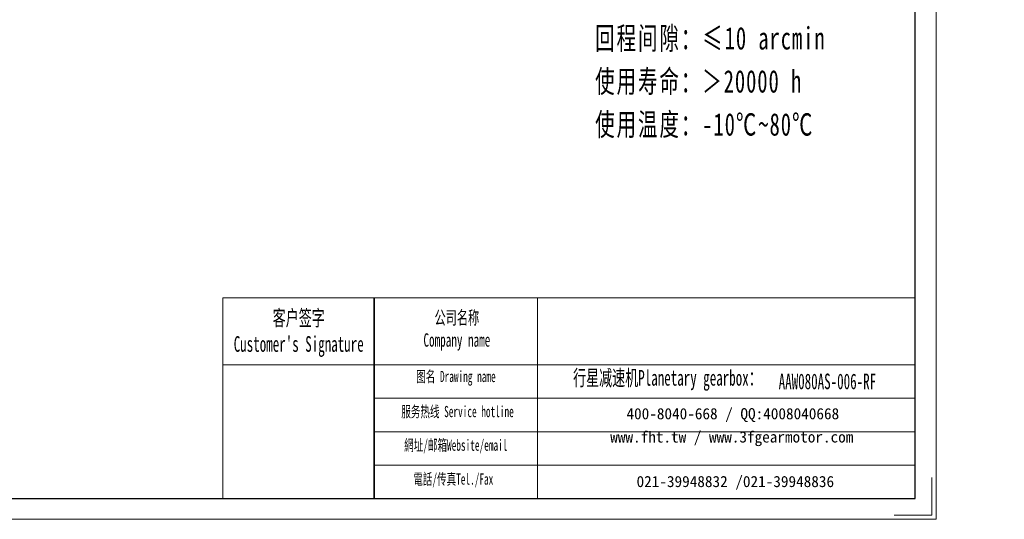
# Model space of a CAD drawing. Header units: millimetres. Extents: x -367 to 218, y -194 to 217.
# Tile 2 of 3: x -97 to 218, y -194 to -34. Entities that reach past the tile are written whole.
import ezdxf

# ---------------------------------------------------------------- set-up
doc = ezdxf.new("R2010")
doc.units = ezdxf.units.MM
doc.layers.get('0').update_dxf_attribs({"lineweight": 35})
for name, color, linetype, lineweight in [('7标注层', 4, 'Continuous', 18), ('SLD-0', 7, 'Continuous', 18), ('图框_外框线', 7, 'Continuous', 18), ('尺寸线层', 3, 'Continuous', 18)]:
    doc.layers.add(name, color=color, linetype=linetype, lineweight=lineweight)
doc.styles.add('SLDTEXTSTYLE4', font='txt', dxfattribs={"width": 0.611111})
doc.styles.add('标准', font='txt', dxfattribs={"width": 0.667})

msp = doc.modelspace()

# ---------------------------------------------------------------- linework, layer by layer
msp.add_line((16.1248, -122.866), (16.1248, -187.2258))
at = {"layer": '7标注层', "color": 0}
msp.add_line((-32.4246, -122.866), (-32.4246, -187.2147), dxfattribs=at)
at = {"layer": '图框_外框线'}
for p, q in [((-32.4246, -122.866), (16.1248, -122.866)), ((16.1248, -122.866), (16.1248, -187.2147)), ((16.1248, -122.866), (189.46, -122.866)), ((68.4335, -122.866), (68.4335, -187.2147)), ((-32.4246, -144.3392), (16.1248, -144.3392)), ((16.1248, -144.3392), (189.46, -144.3392)), ((16.1248, -155.0758), (189.46, -155.0758)), ((16.1248, -165.8125), (189.46, -165.8125)), ((16.1248, -176.5491), (189.46, -176.5491))]:
    msp.add_line(p, q, dxfattribs=at)
at = {"layer": '图框_外框线', "color": 3}
msp.add_lwpolyline([(-366.8866, -193.9177), (196.163, -193.9177), (196.163, 204.2388), (-366.8866, 204.2388)], close=True, dxfattribs=at)
at = {"layer": '图框_外框线', "color": 3, "lineweight": 25}
msp.add_lwpolyline([(-333.3717, -187.2147), (189.46, -187.2147), (189.46, 197.5358), (-333.3717, 197.5358)], close=True, dxfattribs=at)
at = {"layer": '图框_外框线', "color": 3}
msp.add_lwpolyline([(194.8224, -180.5118), (194.8224, -192.5771), (182.7571, -192.5771)], dxfattribs=at)

# ---------------------------------------------------------------- texts
at = {"layer": 'SLD-0', "color": 1, "attachment_point": 2, "style": 'SLDTEXTSTYLE4'}
for s, insert, char_height, width in [("{\\fSimSun|b1|i0|c134|p2;客户签字\\PCustomer's Signature}", (-8.0662, -126.8386), 5.010421, 62.330152), ('{\\fSimSun|b1|i0|c134|p2;公司名称\\PCompany name}', (42.6109, -127.1046), 4.294646, 55.602262), ('{\\fSimSun|b1|i0|c134|p2;图名 Drawing name}', (42.3173, -146.3184), 3.578872, 45.769065), ('{\\fSimSun|b1|i0|c134|p2;  \\H1.1667x;行星减速机Planetary gearbox\\fSimSun|b0|i0|c134|p2;：}', (108.2961, -146.0423), 4.294646, 67.544653), ('AAW080AS-006-RF', (161.3546, -147.1825), 5.010421, 36.463237), ('{\\fSimSun|b1|i0|c134|p2;服务热线 Service hotline}', (42.8248, -157.5721), 3.578872, 50.991135), ('{\\fSimSun|b1|i0|c134|p2;網址/邮箱Website/email}', (42.2676, -168.3546), 3.578872, 53.076972), ('{\\fSimSun|b1|i0|c134|p2;電話/传真Tel./Fax}', (41.4657, -179.2213), 3.578872, 53.715332)]:
    msp.add_mtext(s, dxfattribs=dict(at, insert=insert, char_height=char_height, width=width))
at = {"layer": 'SLD-0', "color": 1, "char_height": 3.578872, "attachment_point": 2}
for s, insert, width in [('{\\fSimSun|b1|i0|c134|p2;400-8040-668 / QQ:4008040668}', (131.0454, -158.2559), 104.200324), ('{\\fSimSun|b1|i0|c134|p2;www.fht.tw / www.3fgearmotor.com }', (130.7154, -165.7102), 104.317624), ('{\\fSimSun|b1|i0|c134|p2;021-39948832 /021-39948836 }', (131.8435, -180.0038), 79.654398)]:
    msp.add_mtext(s, dxfattribs=dict(at, insert=insert, width=width))
at = {"layer": '尺寸线层', "insert": (86.9209, 60.613), "char_height": 4.2, "width": 107.255516, "attachment_point": 1, "line_spacing_factor": 1.15057, "style": '标准'}
msp.add_mtext('\\T1.1;{\\H1.71429x;性能参数：\\P减速比：1:6\\P额定输出力矩：80 N.m\\P最大加速力矩：2.5倍额定扭矩\\P额定输入转速：3000 rpm\\P容许径向力：3900 N\\P容许轴向力：3900 N\\P回程间隙：≤10 arcmin\\P使用寿命：＞20000 h\\P使用温度：-10℃~80℃\\P}', dxfattribs=at)

doc.saveas('drawing.dxf')
